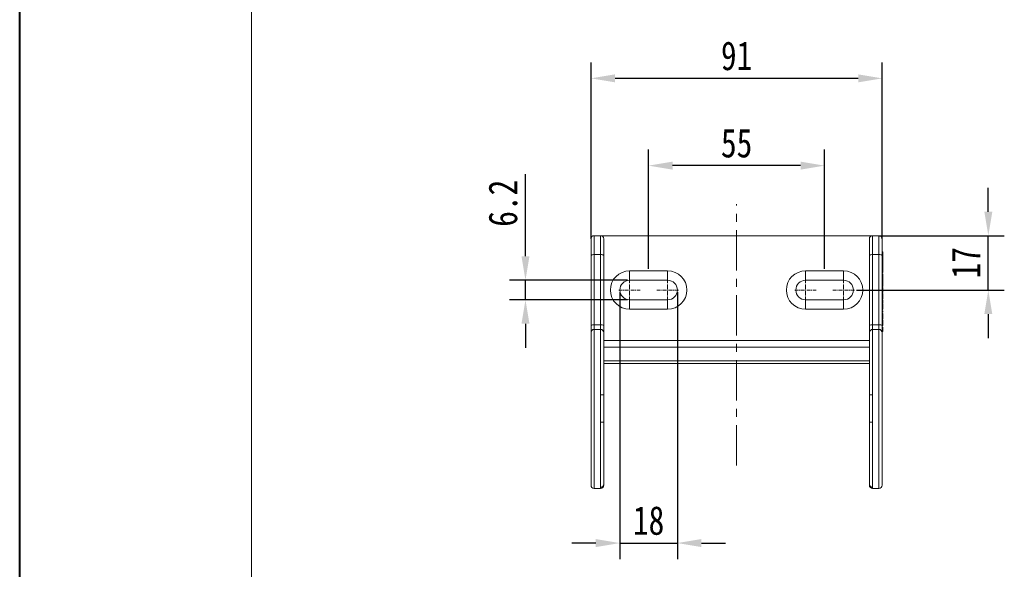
# Model space of a CAD drawing. Header units: millimetres. Extents: x 8853 to 11418, y 45 to 1005.
# Tile 11 of 256: x 8853 to 9161, y 504 to 676. Entities that reach past the tile are written whole.
import ezdxf

# ---------------------------------------------------------------- set-up
doc = ezdxf.new("R2010")
doc.units = ezdxf.units.MM
doc.linetypes.add('CENTER', pattern=[0.6, 0.375, -0.075, 0.075, -0.075])
doc.linetypes.add('CENTERX2', pattern=[20.32, 12.7, -2.54, 2.54, -2.54])
doc.styles.get("Standard").update_dxf_attribs({"font": '仿宋_GB2312_0.TTF', "width": 0.8})
doc.dimstyles.new('ISO-35.1', dxfattribs={"dimtxt": 9, "dimasz": 7.5, "dimexe": 5, "dimexo": 0.625, "dimgap": 2.5, "dimtad": 1, "dimdsep": 46, "dimtxsty": 'Standard', "dimcen": 2.5, "dimadec": 0, "dimazin": 0, "dimtfac": 1, "dimtmove": 0, "dimatfit": 3, "dimfxl": 0, "dimarcsym": 0})

# ---------------------------------------------------------------- blocks, each defined once
blk = doc.blocks.new('*D56')
at = {"color": 0, "lineweight": -2, "transparency": 16777216}
for p, q in [((9155.95, 615.84), (9155.95, 623.34)), ((9121.77, 608.34), (9160.95, 608.34)), ((9155.95, 591.34), (9155.95, 608.34)), ((9114.72, 591.34), (9160.95, 591.34)), ((9155.95, 583.84), (9155.95, 576.34))]:
    blk.add_line(p, q, dxfattribs=at)
at = {"color": 0, "lineweight": 9, "transparency": 16777216}
for points in [[(9154.7, 615.84), (9157.2, 615.84), (9155.95, 608.34)], [(9154.7, 583.84), (9157.2, 583.84), (9155.95, 591.34)]]:
    blk.add_solid(points, dxfattribs=at)
at = {"layer": 'Defpoints', "color": 0, "lineweight": 9, "transparency": 16777216}
for p in [(9121.14, 608.34), (9155.95, 608.34), (9114.09, 591.34)]:
    blk.add_point(p, dxfattribs=at)
at = {"color": 0, "lineweight": 9, "transparency": 16777216, "insert": (9148.95, 599.84), "char_height": 9, "attachment_point": 5, "rotation": 90}
blk.add_mtext('17', dxfattribs=at)
blk = doc.blocks.new('*D57')
at = {"color": 0, "lineweight": -2, "transparency": 16777216}
for p, q in [((9049.79, 597.96), (9049.79, 635.23)), ((9104.79, 597.96), (9104.79, 635.23)), ((9097.29, 630.23), (9057.29, 630.23))]:
    blk.add_line(p, q, dxfattribs=at)
at = {"color": 0, "lineweight": 9, "transparency": 16777216}
for points in [[(9057.29, 631.48), (9057.29, 628.98), (9049.79, 630.23)], [(9097.29, 631.48), (9097.29, 628.98), (9104.79, 630.23)]]:
    blk.add_solid(points, dxfattribs=at)
at = {"layer": 'Defpoints', "color": 0, "lineweight": 9, "transparency": 16777216}
for p in [(9049.79, 630.23), (9049.79, 597.34), (9104.79, 597.34)]:
    blk.add_point(p, dxfattribs=at)
at = {"color": 0, "lineweight": 9, "transparency": 16777216, "insert": (9077.29, 637.23), "char_height": 9, "attachment_point": 5}
blk.add_mtext('55', dxfattribs=at)
blk = doc.blocks.new('*D58')
at = {"color": 0, "lineweight": -2, "transparency": 16777216}
for p, q in [((9031.79, 607.39), (9031.79, 662.52)), ((9122.79, 607.39), (9122.79, 662.52)), ((9115.29, 657.52), (9039.29, 657.52))]:
    blk.add_line(p, q, dxfattribs=at)
at = {"color": 0, "lineweight": 9, "transparency": 16777216}
for points in [[(9039.29, 658.77), (9039.29, 656.27), (9031.79, 657.52)], [(9115.29, 658.77), (9115.29, 656.27), (9122.79, 657.52)]]:
    blk.add_solid(points, dxfattribs=at)
at = {"layer": 'Defpoints', "color": 0, "lineweight": 9, "transparency": 16777216}
for p in [(9031.79, 657.52), (9031.79, 606.77), (9122.79, 606.77)]:
    blk.add_point(p, dxfattribs=at)
at = {"color": 0, "lineweight": 9, "transparency": 16777216, "insert": (9077.29, 664.52), "char_height": 9, "attachment_point": 5}
blk.add_mtext('91', dxfattribs=at)
blk = doc.blocks.new('*D59')
at = {"color": 0, "lineweight": -2, "transparency": 16777216}
for p, q in [((9040.79, 590.71), (9040.79, 507.25)), ((9058.79, 590.71), (9058.79, 507.25)), ((9033.29, 512.25), (9025.79, 512.25)), ((9040.79, 512.25), (9058.79, 512.25)), ((9066.29, 512.25), (9073.79, 512.25))]:
    blk.add_line(p, q, dxfattribs=at)
at = {"color": 0, "lineweight": 9, "transparency": 16777216}
for points in [[(9033.29, 513.5), (9033.29, 511), (9040.79, 512.25)], [(9066.29, 513.5), (9066.29, 511), (9058.79, 512.25)]]:
    blk.add_solid(points, dxfattribs=at)
at = {"layer": 'Defpoints', "color": 0, "lineweight": 9, "transparency": 16777216}
for p in [(9040.79, 591.34), (9058.79, 591.34), (9058.79, 512.25)]:
    blk.add_point(p, dxfattribs=at)
at = {"color": 0, "lineweight": 9, "transparency": 16777216, "insert": (9049.79, 519.25), "char_height": 9, "attachment_point": 5}
blk.add_mtext('18', dxfattribs=at)
blk = doc.blocks.new('*D60')
at = {"color": 0, "lineweight": -2, "transparency": 16777216}
for p, q in [((9011.3, 601.89), (9011.3, 627.58)), ((9043.21, 594.39), (9006.3, 594.39)), ((9011.3, 588.29), (9011.3, 594.39)), ((9043.21, 588.29), (9006.3, 588.29)), ((9011.3, 580.79), (9011.3, 573.29))]:
    blk.add_line(p, q, dxfattribs=at)
at = {"color": 0, "lineweight": 9, "transparency": 16777216}
for points in [[(9010.05, 601.89), (9012.55, 601.89), (9011.3, 594.39)], [(9010.05, 580.79), (9012.55, 580.79), (9011.3, 588.29)]]:
    blk.add_solid(points, dxfattribs=at)
at = {"layer": 'Defpoints', "color": 0, "lineweight": 9, "transparency": 16777216}
for p in [(9011.3, 594.39), (9043.84, 594.39), (9043.84, 588.29)]:
    blk.add_point(p, dxfattribs=at)
at = {"color": 0, "lineweight": 9, "transparency": 16777216, "insert": (9004.3, 618.48), "char_height": 9, "attachment_point": 5, "rotation": 90}
blk.add_mtext('6.2', dxfattribs=at)

msp = doc.modelspace()

# ---------------------------------------------------------------- linework, layer by layer
at = {"color": 7, "lineweight": 40}
msp.add_line((8853.232, 44.723), (8853.232, 905.568), dxfattribs=at)
at = {"color": 7, "lineweight": 13}
msp.add_line((8925.694, 59.215), (8925.694, 891.076), dxfattribs=at)
at = {"color": 1, "linetype": 'CENTERX2', "lineweight": 13}
msp.add_line((9077.287, 536.446), (9077.287, 618.197), dxfattribs=at)
at = {"color": 7, "linetype": 'Continuous', "lineweight": 15}
for p, q in [((9032.787, 602.407), (9032.787, 608.336)), ((9032.787, 608.336), (9034.787, 608.336)), ((9034.787, 602.407), (9034.787, 608.336)), ((9034.787, 608.336), (9119.787, 608.336)), ((9119.787, 608.336), (9119.787, 602.407)), ((9119.787, 608.336), (9121.787, 608.336)), ((9121.787, 602.407), (9121.787, 608.336)), ((9122.937, 603.336), (9122.787, 603.336)), ((9122.937, 603.336), (9122.937, 602.988)), ((9031.787, 580.232), (9031.787, 602.148)), ((9032.787, 580.491), (9032.787, 602.407)), ((9032.787, 602.407), (9034.787, 602.407)), ((9034.787, 580.491), (9034.787, 602.407)), ((9035.787, 580.232), (9035.787, 602.148)), ((9118.787, 602.148), (9118.787, 580.232)), ((9119.787, 602.407), (9119.787, 580.491)), ((9119.787, 602.407), (9121.787, 602.407)), ((9121.787, 580.491), (9121.787, 602.407)), ((9122.787, 602.988), (9122.937, 602.988)), ((9122.787, 602.449), (9122.937, 602.449)), ((9122.787, 602.148), (9122.787, 580.232)), ((9122.787, 601.871), (9122.937, 601.871)), ((9122.787, 601.455), (9122.937, 601.455)), ((9122.787, 600.84), (9122.937, 600.84)), ((9122.787, 600.332), (9122.937, 600.332)), ((9122.937, 601.455), (9122.937, 601.871)), ((9122.937, 599.978), (9122.937, 600.332)), ((9043.837, 597.336), (9043.837, 594.386)), ((9043.837, 597.336), (9055.737, 597.336)), ((9055.737, 594.386), (9055.737, 597.336)), ((9098.837, 597.336), (9098.837, 594.386)), ((9098.837, 597.336), (9110.737, 597.336)), ((9110.737, 594.386), (9110.737, 597.336)), ((9122.787, 599.978), (9122.937, 599.978)), ((9122.787, 599.819), (9122.937, 599.819)), ((9122.787, 598.846), (9122.937, 598.846)), ((9122.937, 598.846), (9122.937, 599.819)), ((9122.937, 596.776), (9122.937, 598.846)), ((9043.837, 594.386), (9055.737, 594.386)), ((9098.837, 594.386), (9110.737, 594.386)), ((9122.937, 596.776), (9122.787, 596.776)), ((9122.787, 596.408), (9122.937, 596.408)), ((9122.787, 596.062), (9122.937, 596.062)), ((9122.937, 595.896), (9122.787, 595.896)), ((9122.787, 595.283), (9122.937, 595.283)), ((9122.787, 594.971), (9122.937, 594.971)), ((9122.787, 594.971), (9122.937, 594.971)), ((9122.937, 594.844), (9122.787, 594.844)), ((9122.787, 594.772), (9122.937, 594.772)), ((9122.787, 594.396), (9122.937, 594.396)), ((9122.937, 596.062), (9122.937, 596.408)), ((9122.937, 595.283), (9122.937, 594.971)), ((9122.937, 594.772), (9122.937, 594.844)), ((9122.937, 594.396), (9122.937, 594.772)), ((9122.787, 593.665), (9122.937, 593.665)), ((9122.787, 592.98), (9122.937, 592.98)), ((9122.787, 592.569), (9122.937, 592.569)), ((9122.787, 592.449), (9122.937, 592.449)), ((9122.937, 592.288), (9122.787, 592.288)), ((9122.787, 592.165), (9122.937, 592.165)), ((9122.787, 590.866), (9122.937, 590.866)), ((9122.937, 592.569), (9122.937, 592.98)), ((9122.937, 592.449), (9122.937, 592.569)), ((9122.937, 592.165), (9122.937, 590.866)), ((9122.937, 590.866), (9122.937, 590.613)), ((9043.837, 588.286), (9055.737, 588.286)), ((9043.837, 588.286), (9043.837, 585.336)), ((9055.737, 585.336), (9055.737, 588.286)), ((9098.837, 588.286), (9098.837, 585.336)), ((9098.837, 588.286), (9110.737, 588.286)), ((9110.737, 588.286), (9110.737, 585.336)), ((9122.787, 590.613), (9122.937, 590.613)), ((9122.787, 590.556), (9122.937, 590.556)), ((9122.937, 590.239), (9122.787, 590.239)), ((9122.787, 588.549), (9122.937, 588.549)), ((9122.787, 588.261), (9122.937, 588.261)), ((9122.937, 590.556), (9122.937, 590.613)), ((9122.937, 588.549), (9122.937, 590.239)), ((9122.937, 587.276), (9122.937, 588.261)), ((9055.737, 585.336), (9043.837, 585.336)), ((9110.737, 585.336), (9098.837, 585.336)), ((9122.787, 587.276), (9122.937, 587.276)), ((9122.937, 586.995), (9122.787, 586.995)), ((9122.937, 586.867), (9122.787, 586.867)), ((9122.787, 585.317), (9122.937, 585.317)), ((9122.787, 585.285), (9122.937, 585.285)), ((9122.787, 584.815), (9122.937, 584.815)), ((9122.937, 584.45), (9122.937, 584.815)), ((9122.787, 584.45), (9122.937, 584.45)), ((9122.937, 583.973), (9122.787, 583.973)), ((9122.787, 583.85), (9122.937, 583.85)), ((9122.787, 582.551), (9122.937, 582.551)), ((9122.787, 582.298), (9122.937, 582.298)), ((9122.787, 582.241), (9122.937, 582.241)), ((9122.937, 581.924), (9122.787, 581.924)), ((9122.937, 581.795), (9122.787, 581.795)), ((9122.937, 583.85), (9122.937, 582.551)), ((9122.937, 582.551), (9122.937, 582.298)), ((9122.937, 582.241), (9122.937, 582.298)), ((9031.787, 578.045), (9031.787, 580.232)), ((9032.787, 579.033), (9032.787, 580.491)), ((9032.787, 580.491), (9034.787, 580.491)), ((9034.787, 579.033), (9032.787, 579.033)), ((9032.787, 529.336), (9032.787, 579.033)), ((9034.787, 580.491), (9034.787, 579.033)), ((9034.787, 558.636), (9034.787, 579.033)), ((9035.787, 578.045), (9035.787, 580.232)), ((9118.787, 580.232), (9118.787, 578.045)), ((9119.787, 579.033), (9119.787, 580.491)), ((9119.787, 580.491), (9121.787, 580.491)), ((9121.787, 579.033), (9119.787, 579.033)), ((9119.787, 579.033), (9119.787, 558.636)), ((9121.787, 580.491), (9121.787, 579.033)), ((9121.787, 529.336), (9121.787, 579.033)), ((9122.787, 580.246), (9122.937, 580.246)), ((9122.787, 580.232), (9122.787, 578.045)), ((9122.787, 580.214), (9122.937, 580.214)), ((9122.787, 579.777), (9122.937, 579.777)), ((9122.787, 579.431), (9122.937, 579.431)), ((9122.937, 579.266), (9122.787, 579.266)), ((9122.787, 578.653), (9122.937, 578.653)), ((9122.937, 579.431), (9122.937, 579.777)), ((9122.937, 578.653), (9122.937, 578.341)), ((9035.787, 558.636), (9035.787, 578.045)), ((9035.787, 575.579), (9118.787, 575.579)), ((9118.787, 578.045), (9118.787, 558.636)), ((9122.787, 578.341), (9122.937, 578.341)), ((9122.787, 578.341), (9122.937, 578.341)), ((9122.787, 578.045), (9122.787, 530.336)), ((9035.787, 573.457), (9118.787, 573.457)), ((9118.787, 569.215), (9035.787, 569.215)), ((9035.787, 568.336), (9118.787, 568.336)), ((9034.787, 550.036), (9034.787, 558.636)), ((9119.787, 558.636), (9119.787, 550.036)), ((9034.787, 529.709), (9034.787, 550.036)), ((9035.787, 530.724), (9035.787, 550.036)), ((9118.787, 550.036), (9118.787, 530.724)), ((9119.787, 550.036), (9119.787, 529.709)), ((9032.787, 529.336), (9034.787, 529.336)), ((9034.787, 529.336), (9034.787, 529.709)), ((9119.787, 529.709), (9119.787, 529.336)), ((9119.787, 529.336), (9121.787, 529.336))]:
    msp.add_line(p, q, dxfattribs=at)
at = {"color": 1, "linetype": 'CENTER', "lineweight": 9, "ltscale": 3.0988}
for p, q in [((9043.837, 587.981), (9043.837, 594.691)), ((9055.737, 587.981), (9055.737, 594.691)), ((9098.837, 587.981), (9098.837, 594.691)), ((9110.737, 587.981), (9110.737, 594.691)), ((9040.482, 591.336), (9047.192, 591.336)), ((9052.382, 591.336), (9059.092, 591.336)), ((9095.482, 591.336), (9102.192, 591.336)), ((9107.382, 591.336), (9114.092, 591.336))]:
    msp.add_line(p, q, dxfattribs=at)
at = {"color": 7, "linetype": 'Continuous', "lineweight": 15}
for centre, radius, start, end in [((9032.787, 607.336), 1, 90, 180), ((9034.787, 607.336), 1, 0, 90), ((9119.787, 607.336), 1, 90, 180), ((9121.787, 607.336), 1, 0, 90), ((9032.553, 601.247), 1.183, 78.63095, 130.39069), ((9035.02, 601.247), 1.183, 49.60931, 101.36905), ((9119.553, 601.247), 1.183, 78.63095, 130.39069), ((9122.02, 601.247), 1.183, 49.60931, 101.36905), ((9043.837, 591.336), 6, 90, 270), ((9055.737, 591.336), 6, 270, 90), ((9098.837, 591.336), 6, 90, 270), ((9110.737, 591.336), 6, 270, 90), ((9043.837, 591.336), 3.05, 90, 270), ((9055.737, 591.336), 3.05, 270, 90), ((9098.837, 591.336), 3.05, 90, 270), ((9110.737, 591.336), 3.05, 270, 90), ((9032.553, 579.331), 1.183, 78.63095, 130.39069), ((9032.781, 578.039), 0.994, 89.65247, 179.6482), ((9035.02, 579.331), 1.183, 49.60931, 101.36905), ((9034.793, 578.039), 0.994, 0.3518, 90.34753), ((9119.553, 579.331), 1.183, 78.63095, 130.39069), ((9119.781, 578.039), 0.994, 89.65247, 179.6482), ((9122.02, 579.331), 1.183, 49.60931, 101.36905), ((9121.793, 578.039), 0.994, 0.3518, 90.34753), ((9032.787, 530.336), 1, 180, 270), ((9034.787, 530.336), 1, 270, 0), ((9119.787, 530.336), 1, 180, 270), ((9121.787, 530.336), 1, 270, 0)]:
    msp.add_arc(centre, radius, start, end, dxfattribs=at)
for points, knots in [([(9031.787, 602.148), (9031.787, 602.238), (9031.787, 602.417), (9031.787, 602.681), (9031.787, 602.942), (9031.787, 603.197), (9031.787, 603.448), (9031.787, 603.695), (9031.787, 603.937), (9031.787, 604.426), (9031.787, 605.122), (9031.787, 605.915), (9031.787, 606.555), (9031.787, 606.92), (9031.787, 607.115), (9031.787, 607.214), (9031.787, 607.284), (9031.787, 607.328), (9031.787, 607.333), (9031.787, 607.336)], [0, 0, 0, 0, 0.0305662, 0.0609907, 0.0913214, 0.1216069, 0.1518957, 0.1822365, 0.2126777, 0.2432672, 0.3715839, 0.5000116, 0.6283248, 0.756756, 0.8055844, 0.8541242, 0.9025738, 0.951133, 1, 1, 1, 1]), ([(9035.787, 602.148), (9035.787, 602.227), (9035.787, 602.386), (9035.787, 602.622), (9035.787, 602.854), (9035.787, 603.083), (9035.787, 603.309), (9035.787, 603.532), (9035.787, 603.75), (9035.787, 603.964), (9035.787, 604.269), (9035.787, 604.656), (9035.787, 605.104), (9035.787, 605.519), (9035.787, 605.896), (9035.787, 606.235), (9035.787, 606.631), (9035.787, 607.007), (9035.787, 607.203), (9035.787, 607.284), (9035.787, 607.316), (9035.787, 607.334), (9035.787, 607.335), (9035.787, 607.336)], [0, 0, 0, 0, 0.0270225, 0.054045, 0.0810676, 0.1080901, 0.1351126, 0.1621351, 0.1891577, 0.2161802, 0.2432027, 0.3074139, 0.3716272, 0.4358748, 0.5001159, 0.5645513, 0.6285425, 0.7569128, 0.8783831, 0.8967356, 0.9389934, 0.97689, 1, 1, 1, 1]), ([(9118.787, 607.336), (9118.787, 607.335), (9118.787, 607.334), (9118.787, 607.32), (9118.787, 607.298), (9118.787, 607.268), (9118.787, 607.228), (9118.787, 607.181), (9118.787, 607.124), (9118.787, 607.059), (9118.787, 606.952), (9118.787, 606.785), (9118.787, 606.532), (9118.787, 606.236), (9118.787, 605.895), (9118.787, 605.518), (9118.787, 604.966), (9118.787, 604.207), (9118.787, 603.486), (9118.787, 602.976), (9118.787, 602.695), (9118.787, 602.395), (9118.787, 602.216), (9118.787, 602.148)], [0, 0, 0, 0, 0.0270225, 0.054045, 0.0810676, 0.1080901, 0.1351126, 0.1621351, 0.1891577, 0.2161802, 0.2432027, 0.3074139, 0.3716272, 0.4358748, 0.5001159, 0.5645513, 0.6285425, 0.7569128, 0.8783831, 0.8967356, 0.9389934, 0.97689, 1, 1, 1, 1]), ([(9122.787, 607.336), (9122.787, 607.335), (9122.787, 607.333), (9122.787, 607.316), (9122.787, 607.289), (9122.787, 607.25), (9122.787, 607.201), (9122.787, 607.14), (9122.787, 607.069), (9122.787, 606.899), (9122.787, 606.555), (9122.787, 605.915), (9122.787, 605.122), (9122.787, 604.382), (9122.787, 603.794), (9122.787, 603.4), (9122.787, 602.994), (9122.787, 602.577), (9122.787, 602.291), (9122.787, 602.148)], [0, 0, 0, 0, 0.0305662, 0.0609907, 0.0913214, 0.1216069, 0.1518957, 0.1822365, 0.2126777, 0.2432672, 0.3715839, 0.5000116, 0.6283248, 0.756756, 0.8055844, 0.8541242, 0.9025738, 0.951133, 1, 1, 1, 1]), ([(9122.937, 602.449), (9122.937, 602.482), (9122.937, 602.525), (9122.937, 602.719), (9122.937, 602.852), (9122.937, 602.988)], [0, 0, 0, 0, 0.2767114, 0.2767114, 1, 1, 1, 1]), ([(9122.937, 601.871), (9122.937, 601.996), (9122.937, 602.121), (9122.937, 602.338), (9122.937, 602.407), (9122.937, 602.449)], [0, 0, 0, 0, 0.5735512, 0.5735512, 1, 1, 1, 1]), ([(9122.937, 600.84), (9122.937, 600.907), (9122.937, 600.946), (9122.937, 601.123), (9122.937, 601.289), (9122.937, 601.455)], [0, 0, 0, 0, 0.0677894, 0.0677894, 1, 1, 1, 1]), ([(9122.937, 600.332), (9122.937, 600.465), (9122.937, 600.597), (9122.937, 600.772), (9122.937, 600.809), (9122.937, 600.84)], [0, 0, 0, 0, 0.7602862, 0.7602862, 1, 1, 1, 1]), ([(9122.937, 595.896), (9122.937, 595.924), (9122.937, 595.981), (9122.937, 596.053), (9122.937, 596.066), (9122.937, 596.063), (9122.937, 596.061)], [0, 0, 0, 0, 0.1000703, 0.1992973, 0.4613267, 1, 1, 1, 1]), ([(9122.937, 595.896), (9122.937, 595.833), (9122.937, 595.758), (9122.937, 595.554), (9122.937, 595.462), (9122.937, 595.329), (9122.937, 595.291), (9122.937, 595.283)], [0, 0, 0, 0, 0.2697095, 0.2697095, 0.6348548, 0.6348548, 1, 1, 1, 1]), ([(9122.937, 593.665), (9122.937, 593.723), (9122.937, 593.792), (9122.937, 594.048), (9122.937, 594.221), (9122.937, 594.396)], [0, 0, 0, 0, 0.3104269, 0.3104269, 1, 1, 1, 1]), ([(9122.937, 592.98), (9122.937, 593.138), (9122.937, 593.296), (9122.937, 593.552), (9122.937, 593.622), (9122.937, 593.665)], [0, 0, 0, 0, 0.6164857, 0.6164857, 1, 1, 1, 1]), ([(9122.937, 592.209), (9122.937, 592.226), (9122.937, 592.287), (9122.937, 592.28), (9122.937, 592.274)], [0, 0, 0, 0, 0.27853933, 1, 1, 1, 1]), ([(9122.937, 586.867), (9122.937, 586.896), (9122.937, 586.975), (9122.937, 587.01), (9122.937, 586.994), (9122.937, 586.993)], [0, 0, 0, 0, 0.3603248, 0.9745381, 1, 1, 1, 1]), ([(9122.937, 585.317), (9122.937, 585.338), (9122.937, 585.38), (9122.937, 585.532), (9122.937, 585.741), (9122.937, 585.972), (9122.937, 586.229), (9122.937, 586.481), (9122.937, 586.69), (9122.937, 586.815), (9122.937, 586.874), (9122.937, 586.861), (9122.937, 586.858)], [0, 0, 0, 0, 0.1246221, 0.2502822, 0.3487271, 0.4473564, 0.5451617, 0.6622552, 0.7690231, 0.8684565, 0.9747866, 1, 1, 1, 1]), ([(9122.937, 583.894), (9122.937, 583.911), (9122.937, 583.972), (9122.937, 583.964), (9122.937, 583.959)], [0, 0, 0, 0, 0.2785393, 1, 1, 1, 1]), ([(9122.937, 581.795), (9122.937, 581.825), (9122.937, 581.904), (9122.937, 581.939), (9122.937, 581.922), (9122.937, 581.922)], [0, 0, 0, 0, 0.3603248, 0.9745381, 1, 1, 1, 1]), ([(9122.937, 580.246), (9122.937, 580.267), (9122.937, 580.309), (9122.937, 580.461), (9122.937, 580.67), (9122.937, 580.901), (9122.937, 581.158), (9122.937, 581.41), (9122.937, 581.619), (9122.937, 581.744), (9122.937, 581.803), (9122.937, 581.79), (9122.937, 581.787)], [0, 0, 0, 0, 0.1246221, 0.2502822, 0.3487271, 0.4473564, 0.5451617, 0.6622552, 0.7690231, 0.8684565, 0.9747866, 1, 1, 1, 1]), ([(9122.937, 579.266), (9122.937, 579.294), (9122.937, 579.351), (9122.937, 579.423), (9122.937, 579.435), (9122.937, 579.433), (9122.937, 579.431)], [0, 0, 0, 0, 0.1000703, 0.1992973, 0.4613267, 1, 1, 1, 1]), ([(9122.937, 579.266), (9122.937, 579.203), (9122.937, 579.128), (9122.937, 578.924), (9122.937, 578.832), (9122.937, 578.698), (9122.937, 578.661), (9122.937, 578.653)], [0, 0, 0, 0, 0.2697095, 0.2697095, 0.6348548, 0.6348548, 1, 1, 1, 1]), ([(9031.787, 530.336), (9031.787, 530.337), (9031.787, 530.339), (9031.787, 530.353), (9031.787, 530.377), (9031.787, 530.409), (9031.787, 530.451), (9031.787, 530.503), (9031.787, 530.564), (9031.787, 530.634), (9031.787, 530.811), (9031.787, 531.178), (9031.787, 531.885), (9031.787, 532.801), (9031.787, 533.932), (9031.787, 535.261), (9031.787, 536.777), (9031.787, 538.456), (9031.787, 540.27), (9031.787, 542.2), (9031.787, 544.844), (9031.787, 548.263), (9031.787, 552.478), (9031.787, 556.773), (9031.787, 560.381), (9031.787, 563.235), (9031.787, 565.345), (9031.787, 567.364), (9031.787, 569.268), (9031.787, 571.032), (9031.787, 572.624), (9031.787, 574.036), (9031.787, 575.242), (9031.787, 576.253), (9031.787, 576.898), (9031.787, 577.298), (9031.787, 577.529), (9031.787, 577.731), (9031.787, 577.906), (9031.787, 577.999), (9031.787, 578.045)], [0, 0, 0, 0, 0.0066348, 0.0132611, 0.0198815, 0.0264987, 0.0331152, 0.0397336, 0.0463565, 0.0529866, 0.0596263, 0.0908219, 0.12202, 0.1542302, 0.1864426, 0.2191733, 0.2519193, 0.2844791, 0.3170486, 0.3489392, 0.380828, 0.4418548, 0.5000807, 0.5589402, 0.6209023, 0.6530434, 0.685201, 0.7178754, 0.7505484, 0.7832051, 0.8158679, 0.8478027, 0.8797557, 0.9105557, 0.9413606, 0.9531038, 0.964825, 0.9765385, 0.9882587, 1, 1, 1, 1]), ([(9034.787, 558.636), (9034.818, 558.636), (9034.882, 558.636), (9034.977, 558.636), (9035.072, 558.636), (9035.164, 558.636), (9035.254, 558.636), (9035.341, 558.636), (9035.422, 558.636), (9035.503, 558.636), (9035.585, 558.636), (9035.663, 558.637), (9035.729, 558.637), (9035.777, 558.636), (9035.783, 558.636), (9035.787, 558.636)], [0, 0, 0, 0, 0.0599952, 0.1206721, 0.1820475, 0.2441374, 0.3069573, 0.3705217, 0.4348442, 0.4999376, 0.5800612, 0.6701276, 0.7701421, 0.8801022, 1, 1, 1, 1]), ([(9119.787, 558.636), (9119.755, 558.636), (9119.691, 558.636), (9119.596, 558.636), (9119.502, 558.636), (9119.409, 558.636), (9119.319, 558.636), (9119.232, 558.636), (9119.151, 558.636), (9119.069, 558.636), (9118.988, 558.636), (9118.91, 558.637), (9118.844, 558.637), (9118.796, 558.636), (9118.79, 558.636), (9118.787, 558.636)], [0, 0, 0, 0, 0.0600421, 0.1207687, 0.1821967, 0.2443422, 0.3072208, 0.3708467, 0.4352339, 0.500395, 0.5804395, 0.6704208, 0.7703438, 0.8802062, 1, 1, 1, 1]), ([(9034.787, 550.036), (9034.818, 550.036), (9034.882, 550.036), (9034.977, 550.036), (9035.072, 550.036), (9035.165, 550.036), (9035.255, 550.036), (9035.341, 550.036), (9035.423, 550.036), (9035.504, 550.036), (9035.585, 550.036), (9035.663, 550.036), (9035.729, 550.036), (9035.777, 550.036), (9035.783, 550.036), (9035.787, 550.036)], [0, 0, 0, 0, 0.0600421, 0.1207687, 0.1821967, 0.2443422, 0.3072208, 0.3708467, 0.4352339, 0.500395, 0.5804395, 0.6704208, 0.7703438, 0.8802062, 1, 1, 1, 1]), ([(9118.787, 550.036), (9118.788, 550.036), (9118.789, 550.036), (9118.803, 550.036), (9118.823, 550.036), (9118.849, 550.036), (9118.88, 550.036), (9118.915, 550.036), (9118.953, 550.036), (9118.992, 550.036), (9119.034, 550.036), (9119.108, 550.036), (9119.228, 550.036), (9119.406, 550.036), (9119.594, 550.036), (9119.723, 550.036), (9119.787, 550.036)], [0, 0, 0, 0, 0.061212, 0.1199358, 0.1761704, 0.2299155, 0.2811706, 0.3299359, 0.3762117, 0.4199988, 0.4612987, 0.5001132, 0.6295121, 0.7558822, 0.8793362, 1, 1, 1, 1]), ([(9034.787, 529.709), (9034.818, 529.71), (9034.882, 529.711), (9034.977, 529.726), (9035.072, 529.749), (9035.164, 529.782), (9035.254, 529.825), (9035.341, 529.877), (9035.422, 529.938), (9035.503, 530.013), (9035.585, 530.107), (9035.663, 530.227), (9035.729, 530.371), (9035.777, 530.54), (9035.783, 530.661), (9035.787, 530.724)], [0, 0, 0, 0, 0.05999524, 0.12067211, 0.18204747, 0.24413744, 0.30695735, 0.37052173, 0.43484423, 0.4999376, 0.58006116, 0.67012763, 0.77014211, 0.88010222, 1, 1, 1, 1]), ([(9119.787, 529.709), (9119.755, 529.71), (9119.691, 529.711), (9119.596, 529.726), (9119.502, 529.749), (9119.409, 529.782), (9119.319, 529.825), (9119.232, 529.877), (9119.151, 529.938), (9119.069, 530.013), (9118.988, 530.108), (9118.91, 530.227), (9118.844, 530.371), (9118.796, 530.54), (9118.79, 530.661), (9118.787, 530.724)], [0, 0, 0, 0, 0.0600421, 0.1207687, 0.1821967, 0.2443422, 0.3072208, 0.3708467, 0.4352339, 0.500395, 0.5804395, 0.6704208, 0.7703438, 0.8802062, 1, 1, 1, 1]), ([(9118.787, 530.724), (9118.787, 530.571), (9118.787, 530.341), (9118.787, 530.37), (9118.787, 530.379)], [0, 0, 0, 0, 0.6664367, 1, 1, 1, 1])]:
    msp.add_open_spline(points, degree=3, knots=knots, dxfattribs=at)
for points in [[(9035.787, 550.036), (9035.787, 552.879), (9035.787, 555.793), (9035.787, 558.636)], [(9118.787, 558.636), (9118.787, 555.793), (9118.787, 552.879), (9118.787, 550.036)], [(9035.787, 530.336), (9035.787, 530.336), (9035.787, 530.466), (9035.787, 530.724)]]:
    msp.add_open_spline(points, degree=3, dxfattribs=at)

# ---------------------------------------------------------------- dimensions: what is measured, and where the dimension line sits
at = {"color": 5, "lineweight": 9}
for base, p1, p2, picture, middle in [((9031.787, 657.522), (9122.787, 606.765), (9031.787, 606.765), '*D58', (9077.287, 664.522)), ((9049.787, 630.227), (9104.787, 597.336), (9049.787, 597.336), '*D57', (9077.287, 637.227)), ((9058.787, 512.253), (9040.787, 591.336), (9058.787, 591.336), '*D59', (9049.787, 519.253))]:
    dim = msp.add_linear_dim(base=base, p1=p1, p2=p2, dimstyle='ISO-35.1', dxfattribs=at)
    dim.commit()
    dim.dimension.update_dxf_attribs({"geometry": picture, "text_midpoint": middle})
dim = msp.add_linear_dim(base=(9011.297, 594.386), p1=(9043.837, 588.286), p2=(9043.837, 594.386), angle=90, text='6.2', dimstyle='ISO-35.1', dxfattribs=at)
dim.commit()
dim.dimension.update_dxf_attribs({"geometry": '*D60', "text_midpoint": (9004.297, 618.483)})
dim = msp.add_linear_dim(base=(9155.95, 608.336), p1=(9114.092, 591.336), p2=(9121.144, 608.336), angle=90, dimstyle='ISO-35.1', dxfattribs=at)
dim.commit()
dim.dimension.update_dxf_attribs({"geometry": '*D56', "text_midpoint": (9148.95, 599.836)})

doc.saveas('drawing.dxf')
